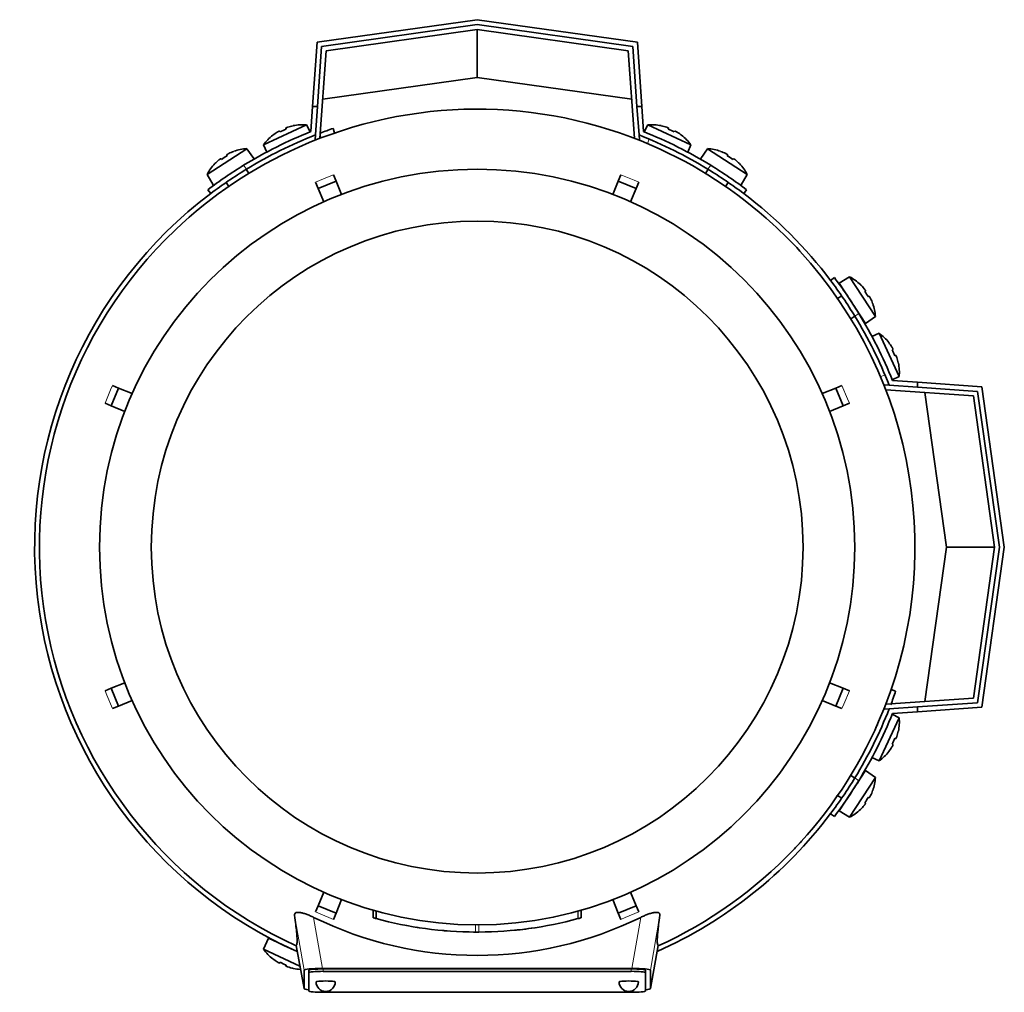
# Model space of a CAD drawing. Header units: millimetres. Extents: x 160 to 768, y -1047 to 1361.
# Tile 1 of 16: x 161 to 366, y -1047 to -845. Entities that reach past the tile are written whole.
import ezdxf

# ---------------------------------------------------------------- set-up
doc = ezdxf.new("R2010")
doc.units = ezdxf.units.MM
for name, color, linetype in [('LOW_134-4', 7, 'Continuous'), ('M5X8_UNI7687', 7, 'Continuous'), ('VSI134_DIFFUSORE', 7, 'Continuous'), ('VSI134_FILTRO_A', 7, 'Continuous'), ('VSI134_FILTRO_B', 7, 'Continuous'), ('VSI134_TERMINALE', 7, 'Continuous'), ('VSI134_TESTATA', 7, 'Continuous')]:
    doc.layers.add(name, color=color, linetype=linetype)

# ---------------------------------------------------------------- blocks, each defined once
blk = doc.blocks.new('SE2')
at = {"layer": 'LOW_134-4', "color": 7, "linetype": 'Continuous', "lineweight": 35}
for p, q in [((256.29, -847.07), (224.88, -851.49)), ((287.7, -851.49), (256.29, -847.07)), ((224.88, -851.49), (223.61, -869.7)), ((288.97, -869.7), (287.7, -851.49)), ((222.58, -869.99), (222.65, -869)), ((289.93, -869), (290, -869.99)), ((222.81, -870.01), (222.58, -869.99)), ((290, -869.99), (289.77, -870.01)), ((340.92, -920.92), (341.92, -920.99)), ((359.43, -923.22), (341.22, -921.94)), ((363.85, -954.63), (359.43, -923.22)), ((359.43, -986.04), (363.85, -954.63)), ((341.22, -987.31), (359.43, -986.04)), ((341.92, -988.26), (340.92, -988.33))]:
    blk.add_line(p, q, dxfattribs=at)
at = {"layer": 'M5X8_UNI7687', "color": 7, "linetype": 'Continuous', "lineweight": 35}
for p, q in [((211.88, -871.07), (220.82, -866.9)), ((216.49, -867.59), (216.56, -867.78)), ((218.05, -867.09), (218.05, -867.06)), ((221.55, -868.36), (220.82, -866.9)), ((291.76, -866.9), (291.03, -868.36)), ((291.76, -866.9), (300.7, -871.07)), ((294.53, -867.09), (294.53, -867.06)), ((296.09, -867.59), (296.02, -867.78)), ((213.81, -869.06), (213.79, -869.05)), ((215.2, -868.19), (215.3, -868.37)), ((297.38, -868.19), (297.28, -868.37)), ((298.77, -869.06), (298.79, -869.05)), ((208.41, -871.85), (200.14, -877.22)), ((209.83, -873.91), (208.41, -871.85)), ((211.88, -871.07), (212.53, -872.56)), ((300.05, -872.56), (300.7, -871.07)), ((304.17, -871.85), (302.75, -873.91)), ((312.44, -877.22), (304.17, -871.85)), ((203.03, -873.91), (203.15, -874.07)), ((204.22, -873.14), (204.31, -873.32)), ((205.69, -872.43), (205.69, -872.4)), ((306.89, -872.43), (306.89, -872.4)), ((308.36, -873.14), (308.27, -873.32)), ((309.55, -873.91), (309.43, -874.07)), ((201.77, -874.97), (201.75, -874.96)), ((310.83, -874.96), (310.8, -874.97)), ((200.14, -877.22), (201.44, -879.35)), ((208.84, -876.98), (208.3, -876.14)), ((304.28, -876.14), (303.74, -876.98)), ((311.13, -879.35), (312.44, -877.22)), ((204.11, -878.86), (204.65, -879.7)), ((307.93, -879.7), (308.47, -878.86)), ((333.7, -898.48), (331.56, -899.78)), ((339.07, -906.75), (333.7, -898.48)), ((331.56, -899.78), (337.01, -908.17)), ((335.95, -900.11), (335.96, -900.09)), ((332.06, -902.44), (331.22, -902.99)), ((337, -901.36), (336.84, -901.49)), ((337.78, -902.56), (337.6, -902.65)), ((338.49, -904.03), (338.52, -904.03)), ((333.94, -907.18), (334.78, -906.64)), ((337.01, -908.17), (339.07, -906.75)), ((339.85, -910.22), (338.35, -910.87)), ((339.85, -910.22), (344.02, -919.16)), ((341.87, -912.13), (341.85, -912.15)), ((342.72, -913.54), (342.55, -913.64)), ((343.32, -914.83), (343.13, -914.9)), ((343.83, -916.38), (343.85, -916.39)), ((342.56, -919.89), (344.02, -919.16)), ((344.02, -990.1), (339.85, -999.03)), ((344.02, -990.1), (342.56, -989.37)), ((343.32, -994.43), (343.13, -994.36)), ((343.85, -992.87), (343.83, -992.87)), ((342.72, -995.72), (342.55, -995.61)), ((338.35, -998.38), (339.85, -999.03)), ((341.85, -997.1), (341.87, -997.13)), ((337.01, -1001.09), (331.56, -1009.47)), ((333.7, -1010.78), (339.07, -1002.51)), ((334.78, -1002.62), (333.87, -1002.03)), ((339.07, -1002.51), (337.01, -1001.09)), ((331.17, -1006.24), (332.06, -1006.81)), ((337.78, -1006.7), (337.6, -1006.6)), ((338.49, -1005.23), (338.52, -1005.23)), ((337, -1007.89), (336.84, -1007.77)), ((331.56, -1009.47), (333.7, -1010.78)), ((335.95, -1009.14), (335.96, -1009.17)), ((212.88, -1035.89), (211.88, -1038.19)), ((212.88, -1035.89), (218.88, -1038.7)), ((219.43, -1041.71), (211.88, -1038.19)), ((213.81, -1040.19), (213.79, -1040.21)), ((215.2, -1041.06), (215.3, -1040.89)), ((216.49, -1041.66), (216.56, -1041.47)), ((218.05, -1042.19), (218.05, -1042.17))]:
    blk.add_line(p, q, dxfattribs=at)
for centre, radius, start, end in [((220.03, -876.87), 10, 85.4586, 101.4084), ((292.55, -876.87), 10, 78.5916, 94.5414), ((220.03, -876.87), 10, 128.5916, 144.5414), ((292.55, -876.87), 10, 35.4586, 51.4084), ((209.02, -881.83), 10, 93.4586, 109.4084), ((303.56, -881.83), 10, 70.5916, 86.5414), ((209.02, -881.83), 10, 136.5916, 152.5414), ((208.43, -875.42), 0.5, 123, 146.6899), ((304.15, -875.42), 0.5, 33.3101, 57), ((303.56, -881.83), 10, 27.4586, 43.4084), ((203.39, -878.68), 0.5, 99.1315, 123), ((309.18, -878.68), 0.5, 57, 79.9062), ((329.09, -907.35), 10, 46.5916, 62.5414), ((332.23, -901.73), 0.5, 9.1315, 33), ((329.09, -907.35), 10, 3.4586, 19.4084), ((335.5, -906.76), 0.5, 33, 56.6899), ((334.05, -918.37), 10, 38.5916, 54.5414), ((334.05, -918.37), 10, 355.4586, 11.4084), ((334.05, -990.89), 10, 348.5916, 4.5414), ((334.05, -990.89), 10, 305.4586, 321.4084), ((335.5, -1002.49), 0.5, 303.3101, 327), ((329.09, -1001.9), 10, 340.5916, 356.5414), ((332.23, -1007.52), 0.5, 327, 349.9062), ((329.09, -1001.9), 10, 297.4586, 313.4084), ((214.9, -1036.29), 0.5, 245, 268.8118), ((220.03, -1032.39), 10, 215.4586, 231.4084), ((220.03, -1032.39), 10, 258.5916, 267.2896)]:
    blk.add_arc(centre, radius, start, end, dxfattribs=at)
for centre, major_axis, ratio, start_param, end_param in [((219.1, -874.87), (8.39, 3.91), 0.811251, 1.49595, 1.645642), ((220.02, -876.85), (9.06, 4.23), 0.996195, 1.335108, 1.449667), ((292.56, -876.85), (-9.06, 4.23), 0.996195, 4.833518, 4.948078), ((293.48, -874.87), (8.39, -3.91), 0.811251, 1.49595, 1.645642), ((220.02, -876.85), (-9.06, -4.23), 0.996195, 4.833518, 4.948078), ((292.56, -876.85), (9.06, -4.23), 0.996195, 1.335108, 1.449667), ((207.81, -879.98), (7.77, 5.04), 0.811251, 1.49595, 1.645642), ((209.01, -881.82), (8.39, 5.45), 0.996195, 1.335108, 1.449667), ((303.57, -881.82), (-8.39, 5.45), 0.996195, 4.833518, 4.948078), ((304.77, -879.98), (7.77, -5.04), 0.811251, 1.49595, 1.645642), ((209.01, -881.82), (-8.39, -5.45), 0.996195, 4.833518, 4.948078), ((303.57, -881.82), (8.39, -5.45), 0.996195, 1.335108, 1.449667), ((329.1, -907.35), (-5.45, 8.39), 0.996195, 4.833518, 4.948078), ((330.94, -906.15), (5.04, -7.77), 0.811251, 1.49595, 1.645642), ((329.1, -907.35), (5.45, -8.39), 0.996195, 1.335108, 1.449667), ((334.06, -918.36), (-4.23, 9.06), 0.996195, 4.833518, 4.948078), ((336.05, -917.43), (3.91, -8.39), 0.811251, 1.49595, 1.645642), ((334.06, -918.36), (4.23, -9.06), 0.996195, 1.335108, 1.449667), ((336.05, -991.82), (-3.91, -8.39), 0.811251, 1.49595, 1.645642), ((334.06, -990.89), (4.23, 9.06), 0.996195, 4.833518, 4.948078), ((334.06, -990.89), (-4.23, -9.06), 0.996195, 1.335108, 1.449667), ((330.94, -1003.11), (-5.04, -7.77), 0.811251, 1.49595, 1.645642), ((329.1, -1001.91), (5.45, 8.39), 0.996195, 4.833518, 4.948078), ((329.1, -1001.91), (-5.45, -8.39), 0.996195, 1.335108, 1.449667), ((220.02, -1032.4), (-9.06, 4.23), 0.996195, 1.335108, 1.449667), ((219.1, -1034.39), (-8.39, 3.91), 0.811251, 1.49595, 1.645642), ((220.02, -1032.4), (9.06, -4.23), 0.996195, 4.833518, 4.948078)]:
    blk.add_ellipse(centre, major_axis=major_axis, ratio=ratio, start_param=start_param, end_param=end_param, dxfattribs=at)
for points in [[(216.94, -867.38), (216.92, -867.39), (216.89, -867.4), (216.84, -867.41), (216.8, -867.43), (216.76, -867.45), (216.72, -867.46), (216.68, -867.48), (216.65, -867.49), (216.61, -867.51), (216.58, -867.52), (216.55, -867.54), (216.53, -867.55), (216.52, -867.56), (216.5, -867.57), (216.49, -867.58), (216.49, -867.59), (216.49, -867.59), (216.49, -867.59)], [(296.09, -867.59), (296.09, -867.59), (296.09, -867.59), (296.09, -867.58), (296.08, -867.57), (296.06, -867.56), (296.05, -867.55), (296.03, -867.54), (296, -867.52), (295.97, -867.51), (295.93, -867.49), (295.9, -867.48), (295.86, -867.46), (295.82, -867.45), (295.78, -867.43), (295.73, -867.41), (295.69, -867.4), (295.66, -867.39), (295.64, -867.38)], [(215.2, -868.19), (215.2, -868.19), (215.2, -868.19), (215.19, -868.19), (215.17, -868.19), (215.16, -868.19), (215.14, -868.2), (215.12, -868.21), (215.09, -868.22), (215.06, -868.23), (215.02, -868.25), (214.99, -868.27), (214.95, -868.29), (214.91, -868.31), (214.87, -868.33), (214.84, -868.35), (214.79, -868.38), (214.76, -868.39), (214.75, -868.4)], [(297.83, -868.4), (297.81, -868.39), (297.79, -868.38), (297.74, -868.35), (297.7, -868.33), (297.67, -868.31), (297.63, -868.29), (297.59, -868.27), (297.56, -868.25), (297.52, -868.23), (297.49, -868.22), (297.46, -868.21), (297.44, -868.2), (297.42, -868.19), (297.41, -868.19), (297.39, -868.19), (297.38, -868.19), (297.38, -868.19), (297.38, -868.19)], [(203.03, -873.91), (203.03, -873.91), (203.02, -873.91), (203.01, -873.91), (203, -873.91), (202.98, -873.92), (202.97, -873.93), (202.94, -873.94), (202.92, -873.96), (202.89, -873.97), (202.86, -873.99), (202.83, -874.02), (202.79, -874.04), (202.76, -874.07), (202.72, -874.09), (202.69, -874.12), (202.65, -874.15), (202.62, -874.17), (202.61, -874.19)], [(204.64, -872.87), (204.62, -872.88), (204.59, -872.89), (204.55, -872.91), (204.51, -872.94), (204.47, -872.96), (204.43, -872.98), (204.39, -873), (204.36, -873.02), (204.33, -873.04), (204.3, -873.06), (204.28, -873.08), (204.26, -873.09), (204.24, -873.1), (204.23, -873.12), (204.22, -873.13), (204.22, -873.13), (204.22, -873.14), (204.22, -873.14)], [(308.36, -873.14), (308.36, -873.14), (308.36, -873.13), (308.36, -873.13), (308.35, -873.12), (308.34, -873.1), (308.32, -873.09), (308.3, -873.08), (308.28, -873.06), (308.25, -873.04), (308.22, -873.02), (308.19, -873), (308.15, -872.98), (308.11, -872.96), (308.07, -872.94), (308.03, -872.91), (307.99, -872.89), (307.96, -872.88), (307.94, -872.87)], [(309.97, -874.19), (309.96, -874.17), (309.93, -874.15), (309.89, -874.12), (309.86, -874.09), (309.82, -874.07), (309.79, -874.04), (309.75, -874.02), (309.72, -873.99), (309.69, -873.97), (309.66, -873.96), (309.64, -873.94), (309.61, -873.93), (309.59, -873.92), (309.58, -873.91), (309.57, -873.91), (309.56, -873.91), (309.55, -873.91), (309.55, -873.91)], [(337, -901.36), (337.01, -901.36), (337.01, -901.36), (337.01, -901.35), (337, -901.34), (337, -901.32), (336.99, -901.3), (336.98, -901.28), (336.96, -901.26), (336.94, -901.23), (336.92, -901.2), (336.9, -901.16), (336.88, -901.13), (336.85, -901.1), (336.82, -901.06), (336.8, -901.02), (336.77, -900.99), (336.74, -900.96), (336.73, -900.95)], [(338.05, -902.97), (338.04, -902.96), (338.03, -902.93), (338, -902.88), (337.98, -902.84), (337.96, -902.81), (337.94, -902.77), (337.92, -902.73), (337.9, -902.7), (337.88, -902.67), (337.86, -902.64), (337.84, -902.61), (337.83, -902.59), (337.81, -902.58), (337.8, -902.57), (337.79, -902.56), (337.78, -902.55), (337.78, -902.55), (337.78, -902.56)], [(342.72, -913.54), (342.73, -913.54), (342.73, -913.53), (342.73, -913.53), (342.73, -913.51), (342.72, -913.5), (342.72, -913.48), (342.71, -913.45), (342.7, -913.43), (342.68, -913.4), (342.67, -913.36), (342.65, -913.33), (342.63, -913.29), (342.61, -913.25), (342.59, -913.21), (342.57, -913.17), (342.54, -913.13), (342.52, -913.1), (342.51, -913.09)], [(343.54, -915.28), (343.53, -915.26), (343.52, -915.23), (343.5, -915.18), (343.49, -915.14), (343.47, -915.1), (343.46, -915.06), (343.44, -915.02), (343.42, -914.98), (343.41, -914.95), (343.39, -914.92), (343.38, -914.89), (343.37, -914.87), (343.36, -914.85), (343.35, -914.84), (343.34, -914.83), (343.33, -914.83), (343.33, -914.83), (343.32, -914.83)], [(343.32, -994.43), (343.33, -994.43), (343.33, -994.43), (343.34, -994.42), (343.35, -994.42), (343.36, -994.4), (343.37, -994.38), (343.38, -994.36), (343.39, -994.34), (343.41, -994.31), (343.42, -994.27), (343.44, -994.24), (343.46, -994.2), (343.47, -994.16), (343.49, -994.12), (343.5, -994.07), (343.52, -994.03), (343.53, -993.99), (343.54, -993.98)], [(342.51, -996.17), (342.52, -996.15), (342.54, -996.12), (342.57, -996.08), (342.59, -996.04), (342.61, -996), (342.63, -995.97), (342.65, -995.93), (342.67, -995.89), (342.68, -995.86), (342.7, -995.83), (342.71, -995.8), (342.72, -995.78), (342.72, -995.76), (342.73, -995.74), (342.73, -995.73), (342.73, -995.72), (342.73, -995.72), (342.72, -995.72)], [(337.78, -1006.7), (337.78, -1006.7), (337.78, -1006.7), (337.79, -1006.7), (337.8, -1006.69), (337.81, -1006.68), (337.83, -1006.66), (337.84, -1006.64), (337.86, -1006.62), (337.88, -1006.59), (337.9, -1006.56), (337.92, -1006.52), (337.94, -1006.49), (337.96, -1006.45), (337.98, -1006.41), (338, -1006.37), (338.03, -1006.33), (338.04, -1006.3), (338.05, -1006.28)], [(336.73, -1008.31), (336.74, -1008.29), (336.77, -1008.27), (336.8, -1008.23), (336.82, -1008.19), (336.85, -1008.16), (336.88, -1008.13), (336.9, -1008.09), (336.92, -1008.06), (336.94, -1008.03), (336.96, -1008), (336.98, -1007.97), (336.99, -1007.95), (337, -1007.93), (337, -1007.92), (337.01, -1007.91), (337.01, -1007.9), (337.01, -1007.89), (337, -1007.89)], [(214.75, -1040.85), (214.76, -1040.86), (214.79, -1040.88), (214.84, -1040.9), (214.87, -1040.93), (214.91, -1040.95), (214.95, -1040.97), (214.99, -1040.99), (215.02, -1041.01), (215.06, -1041.02), (215.09, -1041.04), (215.12, -1041.05), (215.14, -1041.06), (215.16, -1041.06), (215.17, -1041.07), (215.19, -1041.07), (215.2, -1041.07), (215.2, -1041.06), (215.2, -1041.06)], [(216.49, -1041.66), (216.49, -1041.66), (216.49, -1041.67), (216.49, -1041.68), (216.5, -1041.69), (216.52, -1041.7), (216.53, -1041.71), (216.55, -1041.72), (216.58, -1041.73), (216.61, -1041.75), (216.65, -1041.76), (216.68, -1041.78), (216.72, -1041.79), (216.76, -1041.81), (216.8, -1041.83), (216.84, -1041.84), (216.89, -1041.86), (216.92, -1041.87), (216.94, -1041.87)]]:
    blk.add_open_spline(points, degree=3, dxfattribs=at)
at = {"layer": 'VSI134_DIFFUSORE', "color": 7, "linetype": 'Continuous', "lineweight": 35}
for start, end in [(335.6429, 336.5044), (316.2831, 317.7924)]:
    blk.add_arc((256.29, -954.63), 91, start, end, dxfattribs=at)
at = {"layer": 'VSI134_FILTRO_A', "color": 7, "linetype": 'Continuous', "lineweight": 35}
for p, q in [((226.66, -868.59), (226.34, -867.64)), ((343.28, -984.58), (342.33, -984.25))]:
    blk.add_line(p, q, dxfattribs=at)
at = {"layer": 'VSI134_FILTRO_A', "color": 4, "linetype": 'Continuous', "lineweight": 9}
blk.add_line((223.84, -869.61), (223.65, -869.05), dxfattribs=at)
at = {"layer": 'VSI134_FILTRO_A', "color": 7, "linetype": 'Continuous', "lineweight": 35}
for start, end in [(109, 110.7573), (127.0241, 246.0068), (339.1313, 341), (293.9932, 322.9759)]:
    blk.add_arc((256.29, -954.63), 92, start, end, dxfattribs=at)
at = {"layer": 'VSI134_FILTRO_B', "color": 7, "linetype": 'Continuous', "lineweight": 35}
blk.add_line((288.96, -869.52), (288.9, -869.67), dxfattribs=at)
at = {"layer": 'VSI134_FILTRO_B', "color": 4, "linetype": 'Continuous', "lineweight": 9}
for p, q in [((292.04, -869.86), (291.68, -870.79)), ((340.12, -919.23), (341.06, -918.87))]:
    blk.add_line(p, q, dxfattribs=at)
at = {"layer": 'VSI134_FILTRO_B', "color": 7, "linetype": 'Continuous', "lineweight": 35}
blk.add_arc((256.29, -954.63), 92, 37.0241, 52.9759, dxfattribs=at)
at = {"layer": 'VSI134_TERMINALE', "color": 7, "linetype": 'Continuous', "lineweight": 35}
for p, q in [((223, -849.73), (256.29, -845.05)), ((256.29, -845.05), (289.58, -849.73)), ((256.29, -846.06), (223.94, -850.61)), ((288.64, -850.61), (256.29, -846.06)), ((256.29, -857.07), (256.29, -847.07)), ((222.06, -863.07), (223, -849.73)), ((223.94, -850.61), (223.07, -863.07)), ((289.51, -863.07), (288.64, -850.61)), ((289.58, -849.73), (290.51, -863.07)), ((256.29, -857.07), (224.17, -861.59)), ((288.41, -861.59), (256.29, -857.07)), ((221.7, -868.3), (222.06, -863.07)), ((222.06, -863.07), (223.07, -863.07)), ((222.65, -869), (223.07, -863.07)), ((289.93, -869), (289.51, -863.07)), ((289.51, -863.07), (290.51, -863.07)), ((290.88, -868.3), (290.51, -863.07)), ((200.29, -880.38), (200.89, -881.18)), ((311.69, -881.18), (312.29, -880.38)), ((330.54, -898.63), (329.74, -899.23)), ((341.92, -920.99), (347.85, -921.4)), ((342.62, -920.04), (347.85, -920.4)), ((347.85, -920.4), (361.19, -921.34)), ((347.85, -920.4), (347.85, -921.4)), ((360.31, -922.28), (347.85, -921.4)), ((353.85, -954.63), (349.33, -922.51)), ((364.86, -954.63), (360.31, -922.28)), ((361.19, -921.34), (365.87, -954.63)), ((349.33, -986.74), (353.85, -954.63)), ((353.85, -954.63), (363.85, -954.63)), ((360.31, -986.98), (364.86, -954.63)), ((365.87, -954.63), (361.19, -987.92)), ((341.92, -988.26), (347.85, -987.85)), ((347.85, -987.85), (360.31, -986.98)), ((347.85, -987.85), (347.85, -988.85)), ((361.19, -987.92), (347.85, -988.85)), ((342.62, -989.22), (347.85, -988.85)), ((329.74, -1010.03), (330.54, -1010.63))]:
    blk.add_line(p, q, dxfattribs=at)
at = {"layer": 'VSI134_TERMINALE', "color": 4, "linetype": 'Continuous', "lineweight": 9}
for p, q in [((207.74, -875.31), (208.34, -876.11)), ((304.24, -876.11), (304.84, -875.31)), ((335.61, -906.08), (334.81, -906.68)), ((334.81, -1002.57), (335.61, -1003.18))]:
    blk.add_line(p, q, dxfattribs=at)
at = {"layer": 'VSI134_TERMINALE', "color": 7, "linetype": 'Continuous', "lineweight": 35}
for radius, start, end in [(93, 111.8355, 121.4706), (92, 111.4458, 121.4101), (92, 58.5899, 68.5542), (93, 58.5294, 68.1645), (93, 121.4706, 127.0241), (93, 52.9759, 58.5294), (92, 121.4101, 127.0241), (92, 52.9759, 58.5899), (92, 31.4101, 37.0241), (93, 31.4706, 37.0241), (92, 21.4458, 31.4101), (93, 21.8355, 31.4706), (92, 328.5899, 338.5542), (93, 328.5294, 338.1645), (92, 322.9759, 328.5899), (93, 322.9759, 328.5294)]:
    blk.add_arc((256.29, -954.63), radius, start, end, dxfattribs=at)
at = {"layer": 'VSI134_TESTATA', "color": 7, "linetype": 'Continuous', "lineweight": 35}
for p, q in [((220.01, -871.17), (219.2, -871.53)), ((226.41, -877.27), (226.95, -878.57)), ((285.63, -878.57), (286.17, -877.27)), ((223.25, -880.1), (222.71, -878.8)), ((223.25, -880.1), (226.95, -878.57)), ((224.41, -882.89), (223.25, -880.1)), ((226.95, -878.57), (228.11, -881.36)), ((284.47, -881.36), (285.63, -878.57)), ((285.63, -878.57), (289.33, -880.1)), ((289.33, -880.1), (288.17, -882.89)), ((289.86, -878.8), (289.33, -880.1)), ((180.23, -925.29), (181.76, -921.59)), ((180.46, -921.05), (181.76, -921.59)), ((181.76, -921.59), (184.55, -922.75)), ((328.03, -922.75), (330.82, -921.59)), ((330.82, -921.59), (332.12, -921.05)), ((330.82, -921.59), (332.35, -925.29)), ((180.23, -925.29), (178.93, -924.75)), ((333.65, -924.75), (332.35, -925.29)), ((183.02, -926.44), (180.23, -925.29)), ((332.35, -925.29), (329.56, -926.44)), ((178.93, -984.51), (180.23, -983.97)), ((180.23, -983.97), (183.02, -982.81)), ((181.76, -987.66), (180.23, -983.97)), ((329.56, -982.81), (332.35, -983.97)), ((332.35, -983.97), (330.82, -987.66)), ((332.35, -983.97), (333.65, -984.51)), ((184.55, -986.51), (181.76, -987.66)), ((330.82, -987.66), (328.03, -986.51)), ((181.76, -987.66), (180.46, -988.2)), ((332.12, -988.2), (330.82, -987.66)), ((334, -1001.98), (333.88, -1002)), ((331.15, -1006.36), (331.12, -1006.21)), ((223.25, -1029.16), (224.41, -1026.36)), ((288.17, -1026.36), (289.33, -1029.16)), ((222.71, -1030.46), (223.25, -1029.16)), ((226.95, -1030.69), (223.25, -1029.16)), ((228.11, -1027.89), (226.95, -1030.69)), ((285.63, -1030.69), (284.47, -1027.89)), ((289.33, -1029.16), (285.63, -1030.69)), ((289.33, -1029.16), (289.86, -1030.46)), ((226.95, -1030.69), (226.41, -1031.99)), ((234.64, -1030.08), (234.64, -1031.64)), ((234.68, -1030.1), (234.68, -1031.66)), ((235.3, -1030.27), (235.3, -1031.82)), ((277.93, -1031.65), (277.93, -1030.09)), ((277.93, -1031.65), (277.93, -1030.09)), ((286.17, -1031.99), (285.63, -1030.69)), ((277.24, -1031.84), (277.29, -1031.82)), ((244.28, -1033.72), (244.29, -1033.72)), ((250.35, -1034.41), (250.35, -1034.41)), ((262.28, -1034.4), (262.28, -1034.4)), ((218.65, -1037.4), (220.29, -1046.39)), ((292.29, -1046.39), (293.93, -1037.41)), ((220.29, -1046.39), (220.29, -1042.55)), ((221.29, -1043.05), (221.29, -1042.55)), ((221.29, -1043.05), (221.29, -1046.88)), ((224.11, -1042.2), (288.47, -1042.2)), ((288.29, -1042.29), (224.29, -1042.29)), ((288.29, -1042.79), (224.29, -1042.79)), ((291.29, -1043.05), (291.29, -1042.55)), ((291.29, -1046.88), (291.29, -1043.05)), ((292.29, -1042.55), (292.29, -1046.39)), ((224.29, -1047.15), (288.29, -1047.15))]:
    blk.add_line(p, q, dxfattribs=at)
at = {"layer": 'VSI134_TESTATA', "color": 4, "linetype": 'Continuous', "lineweight": 9}
for p, q in [((225.5, -877.65), (222.71, -878.8)), ((225.5, -877.65), (226.41, -877.27)), ((288.95, -878.42), (286.17, -877.27)), ((288.95, -878.42), (289.86, -878.8)), ((180.08, -921.97), (178.93, -924.75)), ((180.08, -921.97), (180.46, -921.05)), ((333.27, -923.84), (332.12, -921.05)), ((333.27, -923.84), (333.65, -924.75)), ((179.31, -985.42), (178.93, -984.51)), ((179.31, -985.42), (180.46, -988.2)), ((332.5, -987.29), (333.65, -984.51)), ((332.5, -987.29), (332.12, -988.2)), ((220.29, -1042.55), (218.33, -1031.11)), ((223.63, -1030.84), (222.71, -1030.46)), ((223.63, -1030.84), (226.41, -1031.99)), ((234.68, -1031.65), (234.68, -1030.1)), ((277.24, -1031.84), (277.24, -1030.28)), ((277.29, -1031.82), (277.29, -1030.27)), ((277.92, -1031.65), (277.92, -1030.09)), ((287.08, -1031.61), (289.86, -1030.46)), ((294.25, -1031.11), (292.29, -1042.55)), ((224.11, -1042.2), (222.29, -1031.58)), ((255.93, -1034.63), (255.93, -1033.13)), ((256.64, -1034.63), (256.64, -1033.13)), ((287.08, -1031.61), (286.17, -1031.99)), ((290.29, -1031.58), (288.47, -1042.2)), ((218.65, -1037.4), (220.29, -1046.39)), ((292.29, -1046.39), (293.93, -1037.4)), ((224.29, -1042.79), (224.29, -1042.29)), ((288.29, -1042.79), (288.29, -1042.29))]:
    blk.add_line(p, q, dxfattribs=at)
at = {"layer": 'VSI134_TESTATA', "color": 7, "linetype": 'Continuous', "lineweight": 35}
for radius in [78.5, 67.74]:
    blk.add_circle((256.29, -954.63), radius, dxfattribs=at)
for centre, radius, start, end in [((256.29, -954.63), 91, 66.5051, 114.0561), ((256.29, -954.63), 91, 114.0561, 133.594), ((256.29, -954.63), 91, 47.4949, 66.5051), ((256.29, -954.63), 91, 42.5051, 47.4949), ((256.29, -954.63), 91, 133.594, 245.5753), ((256.29, -954.63), 91, 336.505, 42.5051), ((256.29, -954.63), 91, 316.4064, 336.505), ((256.29, -954.63), 91, 294.4247, 316.2831), ((256.29, -962.46), 77.03, 243.8059, 296.1941), ((255.18, -958.65), 75.83, 254.3174, 254.8013), ((256.29, -954.63), 80, 254.3278, 254.3303), ((256.29, -954.64), 79.99, 254.7875, 269.7463), ((256.29, -954.63), 80, 270.2544, 285.1819), ((256.29, -954.63), 80, 285.1934, 285.3228), ((258.42, -962.32), 72.02, 285.1964, 285.7129), ((256.29, -954.63), 80, 261.0009, 261.3628), ((256.29, -954.63), 80, 264.8308, 265.4118), ((256.3, -952.81), 81.82, 269.4577, 269.6802), ((256.29, -954.63), 80, 269.745, 270.2544), ((256.3, -954.72), 79.91, 275.1156, 278.5117), ((224.79, -1044.97), 2, 180, 270), ((224.79, -1044.97), 2, 270, 0), ((287.79, -1044.97), 2, 180, 270), ((287.79, -1044.97), 2, 270, 0)]:
    blk.add_arc(centre, radius, start, end, dxfattribs=at)
for centre, major_axis, ratio, start_param, end_param in [((224.35, -1042.57), (4.06, -0.02), 0.091176, 1.630723, 3.142092), ((224.29, -1042.55), (3, 0), 0.087156, 1.570796, 3.141593), ((224.29, -1043.05), (3, 0), 0.087156, 1.570796, 3.141593), ((288.29, -1042.55), (3, 0), 0.087156, 0, 1.570796), ((288.29, -1043.05), (3, 0), 0.087156, 0, 1.570796), ((288.23, -1042.57), (-4.06, -0.02), 0.091176, 3.141094, 4.652463), ((224.79, -1044.97), (2, 0), 0.087156, 0, 3.141593), ((287.79, -1044.97), (2, 0), 0.087156, 0, 3.141593), ((224.35, -1046.36), (4.06, 0.02), 0.091176, 3.141095, 3.858067), ((224.29, -1046.88), (-3, 0), 0.087156, 0, 1.570796), ((288.29, -1046.88), (-3, 0), 0.087156, 1.570796, 3.141593), ((288.23, -1046.36), (-4.06, 0.02), 0.091176, 2.425118, 3.142091)]:
    blk.add_ellipse(centre, major_axis=major_axis, ratio=ratio, start_param=start_param, end_param=end_param, dxfattribs=at)
for points, knots in [([(218.33, -1031.11), (218.31, -1031.01), (218.32, -1030.93), (218.39, -1030.77), (218.44, -1030.71), (218.62, -1030.6), (218.73, -1030.57), (219.02, -1030.53), (219.19, -1030.54), (219.49, -1030.57), (219.6, -1030.59), (219.82, -1030.64), (219.93, -1030.66), (220.17, -1030.73), (220.29, -1030.76), (220.54, -1030.84), (220.66, -1030.88), (221.03, -1031.02), (221.29, -1031.12), (221.79, -1031.34), (222.04, -1031.45), (222.29, -1031.58)], [0, 0, 0, 0, 0.125, 0.125, 0.25, 0.25, 0.375, 0.375, 0.5, 0.5, 0.5625, 0.5625, 0.625, 0.625, 0.6875, 0.6875, 0.75, 0.75, 0.875, 0.875, 1, 1, 1, 1]), ([(218.65, -1037.4), (218.68, -1037.38), (218.71, -1037.36), (218.76, -1037.28), (218.78, -1037.23), (218.82, -1037.07), (218.83, -1036.96), (218.85, -1036.69), (218.86, -1036.53), (218.85, -1035.91), (218.81, -1035.34), (218.65, -1033.69), (218.53, -1032.62), (218.33, -1031.11)], [0, 0, 0, 0, 0.125, 0.125, 0.25, 0.25, 0.375, 0.375, 0.5, 0.5, 0.75, 0.75, 1, 1, 1, 1]), ([(290.29, -1031.58), (290.54, -1031.45), (290.79, -1031.34), (291.29, -1031.12), (291.54, -1031.02), (292.04, -1030.84), (292.29, -1030.76), (292.76, -1030.63), (292.98, -1030.59), (293.28, -1030.55), (293.37, -1030.54), (293.55, -1030.54), (293.63, -1030.54), (293.85, -1030.57), (293.96, -1030.6), (294.13, -1030.7), (294.19, -1030.77), (294.26, -1030.93), (294.27, -1031.01), (294.25, -1031.11)], [0, 0, 0, 0, 0.125, 0.125, 0.25, 0.25, 0.375, 0.375, 0.5, 0.5, 0.5625, 0.5625, 0.625, 0.625, 0.75, 0.75, 0.875, 0.875, 1, 1, 1, 1]), ([(294.25, -1031.11), (294.05, -1032.61), (293.93, -1033.69), (293.81, -1034.93), (293.78, -1035.28), (293.74, -1035.88), (293.73, -1036.12), (293.72, -1036.53), (293.73, -1036.69), (293.74, -1036.96), (293.76, -1037.07), (293.8, -1037.23), (293.82, -1037.28), (293.87, -1037.36), (293.9, -1037.38), (293.93, -1037.4)], [0, 0, 0, 0, 0.25, 0.25, 0.375, 0.375, 0.5, 0.5, 0.625, 0.625, 0.75, 0.75, 0.875, 0.875, 1, 1, 1, 1])]:
    blk.add_open_spline(points, degree=3, knots=knots, dxfattribs=at)
blk.add_open_spline([(250.07, -1034.39), (249.96, -1034.38), (249.89, -1034.37), (249.89, -1034.37)], degree=3, dxfattribs=at)

msp = doc.modelspace()

# ---------------------------------------------------------------- block references
msp.add_blockref('SE2', (0, 0))

doc.saveas('drawing.dxf')
